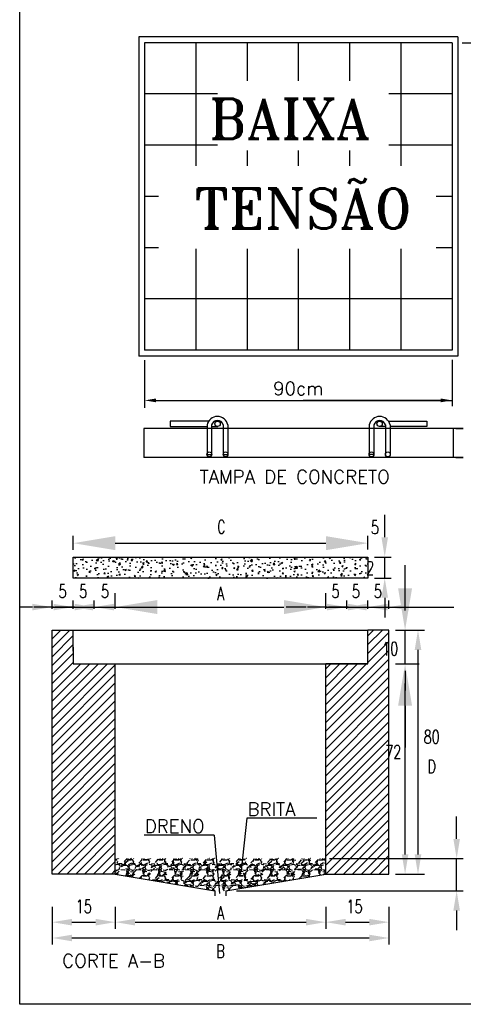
# Model space of a CAD drawing. Header units: millimetres. Extents: x 4476070 to 4476182, y -30324732 to -30324697.
# Tile 1 of 70: x 4476070.18 to 4476072.95, y -30324731.8 to -30324725.65. Entities that reach past the tile are written whole.
import ezdxf
from ezdxf.enums import TextEntityAlignment as Align

# ---------------------------------------------------------------- set-up
doc = ezdxf.new("R2010")
doc.units = ezdxf.units.MM
doc.linetypes.add('DASHED', pattern=[1.905, 1.27, -0.635])
doc.layers.add('Cotas', color=1, linetype='Continuous', lineweight=0)
doc.styles.add('ROMANS', font='romans.shx', dxfattribs={"width": 0.7})
doc.styles.add('ROMANT', font='romant')
pattern_1 = [(45, (4471521.463355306, -30325116.40257179), (-0.0279012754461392, 0.0279012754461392), [])]
pattern_2 = [(49.99999999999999, (4476073.233547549, -30324732.25101893), (0.0943397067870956, -0.0082536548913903), [0.0098645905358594, -0.1085104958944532]), (355, (4476073.233547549, -30324732.25101893), (-0.0182496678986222, 0.0989342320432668), [0.0078916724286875, -0.0868083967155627]), (100.4514, (4476073.241409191, -30324732.25170674), (0.0760901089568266, 0.0906805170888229), [0.008383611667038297, -0.09221973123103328]), (46.18419999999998, (4476073.233547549, -30324732.22471336), (0.1403719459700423, -0.0217703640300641), [0.0147968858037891, -0.1627657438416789]), (96.63559999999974, (4476073.24524521, -30324732.22652756), (0.1229341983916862, 0.1281236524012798), [0.0125754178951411, -0.1383295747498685]), (351.1842000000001, (4476073.233547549, -30324732.22471336), (0.1229340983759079, 0.1281237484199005), [0.0118375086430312, -0.1302125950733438]), (21, (4476073.246700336, -30324732.23128975), (0.0785099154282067, -0.05295560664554), [0.0098645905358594, -0.1085104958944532]), (326, (4476073.246700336, -30324732.23128975), (0.0320027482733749, 0.0953774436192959), [0.0078916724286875, -0.0868083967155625]), (71.45140000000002, (4476073.253242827, -30324732.23570272), (0.1105126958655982, 0.0424217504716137), [0.008383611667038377, -0.09221973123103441]), (37.50000000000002, (4476073.233547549, -30324732.25101893), (0.0015993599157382, 0.0437848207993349), [0, -0.085756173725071, 0, -0.0881236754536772, 0, -0.0871372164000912]), (7.499999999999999, (4476073.233547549, -30324732.25101893), (0.0346009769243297, 0.0518761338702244), [0, -0.0502436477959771, 0, -0.083783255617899, 0, -0.0332107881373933]), (327.5, (4476073.204216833, -30324732.25101893), (0.07021253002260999, -0.0029665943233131), [0, -0.0328819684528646, 0, -0.1025917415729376, 0, -0.1361313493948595]), (317.5, (4476073.191064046, -30324732.25101893), (0.0767052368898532, 0.0131665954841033), [0, -0.0427465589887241, 0, -0.0681314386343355, 0, -0.096672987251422])]

msp = doc.modelspace()

# ---------------------------------------------------------------- hatches: boundary and pattern name
h = msp.add_hatch()
h.set_pattern_fill('AR-CONC', color=1, scale=0.0131527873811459, style=0)
h.set_pattern_definition(pattern_2)
h.paths.add_polyline_path([(4476070.513379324, -30324729.0057959), (4476070.513379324, -30324729.13732377), (4476072.354769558, -30324729.13732377), (4476072.354769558, -30324729.0057959)])
h = msp.add_hatch()
h.set_pattern_fill('AR-CONC', color=1, scale=0.0131527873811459, style=0)
h.set_pattern_definition(pattern_2)
h.paths.add_polyline_path([(4476070.513379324, -30324729.0057959), (4476070.513379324, -30324729.13732377), (4476072.354769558, -30324729.13732377), (4476072.354769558, -30324729.0057959)])
h = msp.add_hatch()
h.set_pattern_fill('ANSI31', color=1, scale=0.3156668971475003, style=0)
h.set_pattern_definition(pattern_1)
h.paths.add_polyline_path([(4476070.776435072, -30324729.67336974), (4476070.515252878, -30324729.67336974), (4476070.515252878, -30324729.59445301), (4476070.513379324, -30324729.59445301), (4476070.513379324, -30324729.46292514), (4476070.381851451, -30324729.46292514), (4476070.381851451, -30324730.98864847), (4476070.776435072, -30324730.98864847)])
h = msp.add_hatch()
h.set_pattern_fill('ANSI31', color=1, scale=0.3156668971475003, style=0)
h.set_pattern_definition(pattern_1)
h.paths.add_polyline_path([(4476072.486297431, -30324729.46292514), (4476072.354769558, -30324729.46292514), (4476072.354769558, -30324729.59445301), (4476072.354769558, -30324729.67336974), (4476072.091713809, -30324729.67336974), (4476072.091713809, -30324729.75563173), (4476072.091713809, -30324730.98864847), (4476072.486297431, -30324730.98864847)])
h.paths.add_polyline_path([(4476072.442131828, -30324729.57692372), (4476072.528214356, -30324729.57692372), (4476072.528214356, -30324729.70188223), (4476072.442131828, -30324729.70188223)], flags=9)
h.paths.add_polyline_path([(4476072.438670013, -30324730.16211452), (4476072.588223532, -30324730.16211452), (4476072.588223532, -30324730.28707303), (4476072.438670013, -30324730.28707303)], flags=9)
h.paths.add_polyline_path([(4476072.442131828, -30324729.46915457), (4476072.528214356, -30324729.46915457), (4476072.528214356, -30324729.59411308), (4476072.442131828, -30324729.59411308)], flags=9)
h = msp.add_hatch()
h.set_pattern_fill('GRAVEL', color=8, scale=0.1, style=0)
h.set_pattern_definition([(228.0128, (4474822.459129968, -30324843.74507789), (-0.7999998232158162, -0.9000001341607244), [0.0134536, -1.331908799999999]), (184.9697, (4474822.450129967, -30324843.75507789), (1.200000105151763, 0.0999991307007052), [0.0230868, -2.285592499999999]), (132.5104, (4474822.427129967, -30324843.75707789), (0.9999990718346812, -1.100000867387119), [0.0162788, -1.6116032]), (267.2737, (4474822.388129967, -30324843.78207789), (0.0999996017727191, 2.000000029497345), [0.0210238, -2.0813558]), (292.8337, (4474822.387129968, -30324843.80307789), (-0.500000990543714, 1.199999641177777), [0.0206155, -2.040937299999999]), (357.2737, (4474822.395129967, -30324843.82207789), (-2.000000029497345, 0.0999996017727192), [0.0210238, -2.0813558]), (37.6942, (4474822.416129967, -30324843.82307789), (-1.300000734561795, -0.9999990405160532), [0.0278029, -2.752484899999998]), (72.2553, (4474822.438129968, -30324843.80607789), (0.7000010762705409, 2.199999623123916), [0.0262488, -2.5986321]), (121.4296, (4474822.446129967, -30324843.78107789), (-0.8000008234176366, 1.299999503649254), [0.021095, -2.0884073]), (175.2364, (4474822.435129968, -30324843.76307789), (1.100000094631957, -0.0999991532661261), [0.02408319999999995, -1.18007629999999]), (222.3974, (4474822.411129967, -30324843.76107789), (-1.200000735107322, -1.099999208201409), [0.0311448, -3.083337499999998]), (138.8141, (4474822.487129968, -30324843.78307789), (-0.7000002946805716, 0.5999997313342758), [0.0106301, -1.052384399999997]), (171.4692, (4474822.479129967, -30324843.77607789), (1.299999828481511, -0.200000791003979), [0.02022369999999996, -2.002151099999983]), (225, (4474822.459129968, -30324843.77307789), (0, -0.1000000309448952), [0.0141421, -0.1272792]), (203.1986, (4474822.452129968, -30324843.76107789), (0.4999999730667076, 0.2000001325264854), [0.007615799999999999, -0.7539614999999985]), (291.8014, (4474822.445129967, -30324843.76407789), (-0.0999999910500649, 0.3000000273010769), [0.0107703, -0.5277462]), (30.9638, (4474822.449129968, -30324843.77407789), (0.2999998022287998, 0.2000002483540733), [0.01749289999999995, -0.5656022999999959]), (161.5651, (4474822.464129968, -30324843.76507789), (0.2000000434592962, -0.0999998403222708), [0.01264909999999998, -0.3035786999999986]), (16.38950000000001, (4474822.387129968, -30324843.76407789), (1.000000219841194, 0.2999992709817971), [0.01772, -1.754284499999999]), (70.3462, (4474822.404129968, -30324843.75907789), (-0.3999995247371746, -1.10000021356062), [0.0148661, -1.4717408]), (293.1986, (4474822.464129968, -30324843.74507789), (-0.2000001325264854, 0.4999999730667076), [0.0152315, -0.7463458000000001]), (343.6105, (4474822.470129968, -30324843.75907789), (-1.000000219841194, 0.2999992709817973), [0.01771999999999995, -1.75428449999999]), (339.4440000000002, (4474822.387129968, -30324843.82607789), (-0.5000001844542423, 0.1999995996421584), [0.017088, -0.8373123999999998]), (294.7751, (4474822.403129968, -30324843.83207789), (-0.4999992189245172, 1.100000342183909), [0.01431779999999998, -1.41746429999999]), (66.80140000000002, (4474822.465129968, -30324843.84507789), (0.2000001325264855, 0.4999999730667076), [0.0152315, -0.7463458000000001]), (17.35400000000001, (4474822.471129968, -30324843.83107789), (-1.300000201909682, -0.3999994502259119), [0.01676309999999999, -1.659542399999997]), (69.444, (4474822.416129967, -30324843.84507789), (-0.1999995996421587, -0.5000001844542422), [0.008544, -0.8458564]), (101.3098999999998, (4474822.459129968, -30324843.84507789), (-0.0999997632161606, 0.4000000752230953), [0.005099, -0.5048028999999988]), (165.9638, (4474822.458129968, -30324843.84007789), (0.300000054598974, -0.0999998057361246), [0.0206155, -0.3916949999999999]), (186.0089999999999, (4474822.438129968, -30324843.83507789), (0.9999999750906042, 0.0999999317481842), [0.019105, -1.891392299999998]), (303.6901, (4474822.449129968, -30324843.78307789), (-0.1000001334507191, 0.199999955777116), [0.0144222, -0.3461329]), (353.1572, (4474822.457129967, -30324843.79507789), (1.699999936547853, -0.2000007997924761), [0.0251794, -2.492756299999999]), (60.94540000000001, (4474822.482129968, -30324843.79807789), (-0.400000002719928, -0.7000000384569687), [0.01029559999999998, -1.019267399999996]), (90, (4474822.487129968, -30324843.78907789), (-0.1, 0.1), [0.006, -0.094]), (120.2563999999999, (4474822.436129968, -30324843.83207789), (0.3999994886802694, -0.7000002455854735), [0.0138924, -1.375352]), (48.01279999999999, (4474822.429129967, -30324843.82007789), (0.7999998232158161, 0.9000001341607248), [0.0269072, -1.318455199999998]), (0, (4474822.447129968, -30324843.80007789), (0.1, 0.1), [0.026, -0.07400000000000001]), (325.3048, (4474822.473129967, -30324843.80007789), (-0.9999994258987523, 0.7000008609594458), [0.0158114, -1.565327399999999]), (254.0546, (4474822.486129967, -30324843.80907789), (-0.0999999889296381, -0.4000000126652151), [0.0145602, -0.7134508]), (207.6459999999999, (4474822.482129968, -30324843.82307789), (-1.899999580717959, -1.000000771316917), [0.0237065, -2.346947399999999]), (175.4261, (4474822.461129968, -30324843.83407789), (-1.300000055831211, 0.0999994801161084), [0.02507989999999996, -2.482907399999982])])
h.paths.add_polyline_path([(4476072.091713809, -30324730.98864847), (4476072.091713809, -30324730.89014694), (4476070.776435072, -30324730.89014694), (4476070.776435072, -30324730.98864847), (4476071.398365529, -30324731.09225302), (4476071.466207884, -30324731.09225302), (4476071.466207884, -30324731.09284864)])

# ---------------------------------------------------------------- linework, layer by layer
at = {"color": 1}
for p, q in [((4476072.917492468, -30324725.75421537), (4476070.922701, -30324725.75421537)), ((4476071.279224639, -30324725.79048431), (4476071.279224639, -30324726.56036519)), ((4476071.599479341, -30324725.79048431), (4476071.599479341, -30324726.02835112)), ((4476071.919734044, -30324725.79048431), (4476071.919734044, -30324726.02835112)), ((4476072.240714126, -30324725.79048431), (4476072.240714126, -30324726.02835112)), ((4476072.560968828, -30324725.79048431), (4476072.560968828, -30324726.56036519)), ((4476072.917492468, -30324725.75421537), (4476072.917492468, -30324727.74900685)), ((4476071.413983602, -30324726.11073902), (4476070.958969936, -30324726.11073902)), ((4476072.881223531, -30324726.11073902), (4476072.484780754, -30324726.11073902)), ((4476071.413983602, -30324726.43099372), (4476070.958969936, -30324726.43099372)), ((4476071.599479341, -30324726.46357835), (4476071.599479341, -30324726.56036519)), ((4476071.919734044, -30324726.46357835), (4476071.919734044, -30324726.56036519)), ((4476072.240714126, -30324726.46357835), (4476072.240714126, -30324726.56036519)), ((4476072.881223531, -30324726.43099372), (4476072.484780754, -30324726.43099372)), ((4476071.046929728, -30324726.75124842), (4476070.958969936, -30324726.75124842)), ((4476072.881223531, -30324726.75124842), (4476072.780930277, -30324726.75124842)), ((4476071.046929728, -30324727.0722285), (4476070.958969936, -30324727.0722285)), ((4476071.279224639, -30324727.07849284), (4476071.279224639, -30324727.71273791)), ((4476071.599479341, -30324727.07849284), (4476071.599479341, -30324727.71273791)), ((4476071.919734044, -30324727.07849284), (4476071.919734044, -30324727.71273791)), ((4476072.240714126, -30324727.07849284), (4476072.240714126, -30324727.71273791)), ((4476072.560968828, -30324727.07849284), (4476072.560968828, -30324727.71273791)), ((4476072.881223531, -30324727.0722285), (4476072.780930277, -30324727.0722285)), ((4476072.881223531, -30324727.3924832), (4476070.958969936, -30324727.3924832)), ((4476072.917492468, -30324727.74900685), (4476070.922701, -30324727.74900685)), ((4476072.881223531, -30324727.77385107), (4476072.881223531, -30324728.05130842)), ((4476072.950278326, -30324728.20296559), (4476070.955486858, -30324728.20296559)), ((4476070.955486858, -30324728.20296559), (4476070.955486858, -30324728.38431027)), ((4476072.88767339, -30324728.20296559), (4476072.88767339, -30324728.38431027)), ((4476072.950278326, -30324728.38431027), (4476070.955486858, -30324728.38431027)), ((4476070.381851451, -30324730.98864847), (4476070.381851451, -30324729.46292514)), ((4476070.381851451, -30324729.46292514), (4476070.513379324, -30324729.46292514)), ((4476070.381851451, -30324729.46292514), (4476070.513379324, -30324729.46292514)), ((4476070.513379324, -30324729.59445301), (4476070.513379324, -30324729.46292514)), ((4476072.354769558, -30324729.59445301), (4476072.354769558, -30324729.46292514)), ((4476072.486297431, -30324729.46292514), (4476072.354769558, -30324729.46292514)), ((4476072.486297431, -30324730.98864847), (4476072.486297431, -30324729.46292514)), ((4476070.515252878, -30324729.67336974), (4476070.515252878, -30324729.59445301)), ((4476072.354769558, -30324729.67336974), (4476072.354769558, -30324729.59445301)), ((4476070.513379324, -30324729.67336974), (4476070.644907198, -30324729.67336974)), ((4476070.515252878, -30324729.67336974), (4476070.776435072, -30324729.67336974)), ((4476070.776435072, -30324729.75563173), (4476070.776435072, -30324729.67336974)), ((4476070.776435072, -30324729.75563173), (4476070.776435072, -30324729.67336974)), ((4476072.223241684, -30324729.67336974), (4476072.091713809, -30324729.67336974)), ((4476072.091713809, -30324729.75563173), (4476072.091713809, -30324729.67336974)), ((4476072.354769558, -30324729.67336974), (4476072.091713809, -30324729.67336974)), ((4476072.091713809, -30324729.75563173), (4476072.091713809, -30324729.67336974)), ((4476070.776435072, -30324730.98864847), (4476070.776435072, -30324729.77933914)), ((4476072.091713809, -30324730.98864847), (4476072.091713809, -30324729.77933914)), ((4476071.599050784, -30324730.63900723), (4476071.562670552, -30324730.96627567)), ((4476072.035979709, -30324730.63900723), (4476071.599050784, -30324730.63900723)), ((4476072.035979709, -30324730.63900723), (4476071.599050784, -30324730.63900723)), ((4476071.393990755, -30324730.74572684), (4476070.95706183, -30324730.74572684)), ((4476071.393990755, -30324730.74572684), (4476070.95706183, -30324730.74572684)), ((4476071.393990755, -30324730.74572684), (4476071.427911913, -30324731.10860305)), ((4476070.776435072, -30324730.98864847), (4476070.381851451, -30324730.98864847)), ((4476070.776435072, -30324730.98864847), (4476071.398365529, -30324731.09225302)), ((4476071.466207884, -30324731.09284864), (4476072.091713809, -30324730.98864847)), ((4476072.091713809, -30324730.98864847), (4476072.486297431, -30324730.98864847)), ((4476071.398365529, -30324731.09225302), (4476071.398365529, -30324731.12495307)), ((4476071.466207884, -30324731.09284864), (4476071.466207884, -30324731.12495307))]:
    msp.add_line(p, q, dxfattribs=at)
for p, q in [((4476072.917492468, -30324725.75421537), (4476070.922701, -30324725.75421537)), ((4476070.922701, -30324725.75421537), (4476070.922701, -30324727.74900685)), ((4476072.881223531, -30324725.79048431), (4476070.958969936, -30324725.79048431)), ((4476070.958969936, -30324725.79048431), (4476070.958969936, -30324727.71273791)), ((4476072.881223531, -30324725.79048431), (4476072.881223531, -30324727.71273791)), ((4476072.917492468, -30324725.75421537), (4476072.917492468, -30324727.74900685)), ((4476072.881223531, -30324727.71273791), (4476070.958969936, -30324727.71273791)), ((4476072.917492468, -30324727.74900685), (4476070.922701, -30324727.74900685)), ((4476071.359335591, -30324728.15623439), (4476071.118878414, -30324728.15599732)), ((4476071.118878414, -30324728.15599732), (4476071.118878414, -30324728.19027146)), ((4476071.118878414, -30324728.19027146), (4476071.3493675, -30324728.18986759)), ((4476071.378382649, -30324728.18981675), (4476071.416251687, -30324728.1897504)), ((4476071.415241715, -30324728.15628951), (4476071.396816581, -30324728.15627135)), ((4476072.464777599, -30324728.18981675), (4476072.42690856, -30324728.1897504)), ((4476072.427918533, -30324728.15628951), (4476072.446343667, -30324728.15627135)), ((4476072.483824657, -30324728.15623439), (4476072.724281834, -30324728.15599732)), ((4476072.724281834, -30324728.19027146), (4476072.493792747, -30324728.18986759)), ((4476072.724281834, -30324728.15599732), (4476072.724281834, -30324728.19027146))]:
    msp.add_line(p, q)
at = {"color": 1, "linetype": 'ByBlock'}
for p, q in [((4476072.944059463, -30324725.79048431), (4476073.222496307, -30324725.79048431)), ((4476070.958969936, -30324727.77448577), (4476070.958969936, -30324728.07252575)), ((4476072.881223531, -30324727.77802199), (4476072.881223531, -30324728.06200776)), ((4476071.031507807, -30324728.0264642), (4476072.881223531, -30324728.0264642)), ((4476072.80868566, -30324728.0264642), (4476071.950994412, -30324728.0264642)), ((4476072.904266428, -30324728.20296559), (4476072.950278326, -30324728.20296559)), ((4476072.904266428, -30324728.38431027), (4476072.950278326, -30324728.38431027)), ((4476072.460005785, -30324728.88248851), (4476072.460005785, -30324728.74137006)), ((4476072.460005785, -30324728.88248851), (4476072.460005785, -30324728.74137006)), ((4476070.513379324, -30324728.96007612), (4476070.513379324, -30324728.87339347)), ((4476070.513379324, -30324728.96007612), (4476070.513379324, -30324728.87339347)), ((4476072.354769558, -30324728.95900168), (4476072.354769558, -30324728.87231904)), ((4476072.354769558, -30324728.95900168), (4476072.354769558, -30324728.87231904)), ((4476070.77540751, -30324728.91911325), (4476072.092741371, -30324728.91911325)), ((4476070.77540751, -30324728.91911325), (4476072.092741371, -30324728.91911325)), ((4476072.395872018, -30324729.0057959), (4476072.501108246, -30324729.0057959)), ((4476072.395872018, -30324729.0057959), (4476072.501108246, -30324729.0057959)), ((4476072.460005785, -30324729.13732377), (4476072.460005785, -30324729.0057959)), ((4476072.460005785, -30324729.13732377), (4476072.460005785, -30324729.0057959)), ((4476072.587381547, -30324729.33961776), (4476072.587381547, -30324729.05738086)), ((4476072.587381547, -30324729.33961776), (4476072.587381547, -30324729.05738086)), ((4476072.587381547, -30324729.33242482), (4476072.587381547, -30324729.07039664)), ((4476072.587381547, -30324729.33242482), (4476072.587381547, -30324729.07039664)), ((4476072.395872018, -30324729.13732377), (4476072.501108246, -30324729.13732377)), ((4476072.395872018, -30324729.13732377), (4476072.501108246, -30324729.13732377)), ((4476070.776435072, -30324729.2835129), (4476070.776435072, -30324729.23134623)), ((4476070.776435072, -30324729.2835129), (4476070.776435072, -30324729.23134623)), ((4476072.091713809, -30324729.2835129), (4476072.091713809, -30324729.23134623)), ((4476072.091713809, -30324729.2835129), (4476072.091713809, -30324729.23134623)), ((4476070.381851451, -30324729.32975316), (4476070.381851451, -30324729.2775865)), ((4476070.381851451, -30324729.32975316), (4476070.381851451, -30324729.2775865)), ((4476070.513379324, -30324729.32975316), (4476070.513379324, -30324729.2775865)), ((4476070.513379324, -30324729.32975316), (4476070.513379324, -30324729.2775865)), ((4476070.513379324, -30324729.32975316), (4476070.513379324, -30324729.2775865)), ((4476070.513379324, -30324729.32975316), (4476070.513379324, -30324729.2775865)), ((4476070.644907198, -30324729.32975316), (4476070.644907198, -30324729.2775865)), ((4476070.644907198, -30324729.32975316), (4476070.644907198, -30324729.2775865)), ((4476070.644907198, -30324729.32975316), (4476070.644907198, -30324729.2775865)), ((4476070.644907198, -30324729.32975316), (4476070.644907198, -30324729.2775865)), ((4476070.776435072, -30324729.32975316), (4476070.776435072, -30324729.2775865)), ((4476070.776435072, -30324729.32975316), (4476070.776435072, -30324729.2775865)), ((4476072.091713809, -30324729.32975316), (4476072.091713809, -30324729.2775865)), ((4476072.091713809, -30324729.32975316), (4476072.091713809, -30324729.2775865)), ((4476072.223241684, -30324729.32975316), (4476072.223241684, -30324729.2775865)), ((4476072.223241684, -30324729.32975316), (4476072.223241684, -30324729.2775865)), ((4476072.223241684, -30324729.32975316), (4476072.223241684, -30324729.2775865)), ((4476072.223241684, -30324729.32975316), (4476072.223241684, -30324729.2775865)), ((4476072.354769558, -30324729.32975316), (4476072.354769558, -30324729.2775865)), ((4476072.354769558, -30324729.32975316), (4476072.354769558, -30324729.2775865)), ((4476072.354769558, -30324729.32975316), (4476072.354769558, -30324729.2775865)), ((4476072.354769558, -30324729.32975316), (4476072.354769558, -30324729.2775865)), ((4476072.460005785, -30324729.26063115), (4476072.460005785, -30324729.38393853)), ((4476072.460005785, -30324729.26063115), (4476072.460005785, -30324729.38393853)), ((4476072.486297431, -30324729.32975316), (4476072.486297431, -30324729.2775865)), ((4476072.486297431, -30324729.32975316), (4476072.486297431, -30324729.2775865)), ((4476070.258544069, -30324729.31868896), (4476070.178756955, -30324729.31868896)), ((4476070.258544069, -30324729.31868896), (4476070.178756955, -30324729.31868896)), ((4476070.390071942, -30324729.31868896), (4476070.266764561, -30324729.31868896)), ((4476070.390071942, -30324729.31868896), (4476070.266764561, -30324729.31868896)), ((4476070.381851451, -30324729.31868896), (4476070.513379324, -30324729.31868896)), ((4476070.381851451, -30324729.31868896), (4476070.513379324, -30324729.31868896)), ((4476070.521599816, -30324729.31868896), (4476070.398292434, -30324729.31868896)), ((4476070.521599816, -30324729.31868896), (4476070.398292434, -30324729.31868896)), ((4476070.513379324, -30324729.31868896), (4476070.644907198, -30324729.31868896)), ((4476070.513379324, -30324729.31868896), (4476070.644907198, -30324729.31868896)), ((4476070.636686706, -30324729.31868896), (4476070.918923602, -30324729.31868896)), ((4476070.636686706, -30324729.31868896), (4476070.918923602, -30324729.31868896)), ((4476070.644907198, -30324729.31868896), (4476070.776435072, -30324729.31868896)), ((4476070.644907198, -30324729.31868896), (4476070.776435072, -30324729.31868896)), ((4476070.76821458, -30324729.31868896), (4476071.050451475, -30324729.31868896)), ((4476070.76821458, -30324729.31868896), (4476071.050451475, -30324729.31868896)), ((4476070.899742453, -30324729.31868896), (4476071.181979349, -30324729.31868896)), ((4476070.899742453, -30324729.31868896), (4476071.181979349, -30324729.31868896)), ((4476071.038463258, -30324729.31868896), (4476071.829685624, -30324729.31868896)), ((4476071.038463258, -30324729.31868896), (4476071.829685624, -30324729.31868896)), ((4476071.968406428, -30324729.31868896), (4476071.845099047, -30324729.31868896)), ((4476071.968406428, -30324729.31868896), (4476071.845099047, -30324729.31868896)), ((4476072.099934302, -30324729.31868896), (4476071.976626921, -30324729.31868896)), ((4476072.099934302, -30324729.31868896), (4476071.976626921, -30324729.31868896)), ((4476072.091713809, -30324729.31868896), (4476072.223241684, -30324729.31868896)), ((4476072.091713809, -30324729.31868896), (4476072.223241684, -30324729.31868896)), ((4476072.231462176, -30324729.31868896), (4476072.108154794, -30324729.31868896)), ((4476072.231462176, -30324729.31868896), (4476072.108154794, -30324729.31868896)), ((4476072.223241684, -30324729.31868896), (4476072.354769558, -30324729.31868896)), ((4476072.223241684, -30324729.31868896), (4476072.354769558, -30324729.31868896)), ((4476072.346549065, -30324729.31868896), (4476072.628785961, -30324729.31868896)), ((4476072.346549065, -30324729.31868896), (4476072.628785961, -30324729.31868896)), ((4476072.354769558, -30324729.31868896), (4476072.486297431, -30324729.31868896)), ((4476072.354769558, -30324729.31868896), (4476072.486297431, -30324729.31868896)), ((4476072.478076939, -30324729.31868896), (4476072.760313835, -30324729.31868896)), ((4476072.478076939, -30324729.31868896), (4476072.760313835, -30324729.31868896)), ((4476072.609604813, -30324729.31868896), (4476072.891841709, -30324729.31868896)), ((4476072.609604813, -30324729.31868896), (4476072.891841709, -30324729.31868896)), ((4476072.527399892, -30324729.46292514), (4476072.628484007, -30324729.46292514)), ((4476072.527399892, -30324729.46292514), (4476072.628484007, -30324729.46292514)), ((4476072.587381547, -30324729.59445301), (4476072.587381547, -30324729.46292514)), ((4476072.587381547, -30324729.59445301), (4476072.587381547, -30324729.46292514)), ((4476072.591094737, -30324729.46292514), (4476072.709143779, -30324729.46292514)), ((4476072.591094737, -30324729.46292514), (4476072.709143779, -30324729.46292514)), ((4476072.587381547, -30324729.67336974), (4476072.587381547, -30324729.59445301)), ((4476072.587381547, -30324729.67336974), (4476072.587381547, -30324729.59445301)), ((4476072.668041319, -30324729.58623252), (4476072.668041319, -30324730.86534109)), ((4476072.668041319, -30324729.58623252), (4476072.668041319, -30324730.86534109)), ((4476072.527399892, -30324729.67336974), (4476072.628484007, -30324729.67336974)), ((4476072.527399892, -30324729.67336974), (4476072.628484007, -30324729.67336974)), ((4476072.57364016, -30324729.67336974), (4476072.674724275, -30324729.67336974)), ((4476072.57364016, -30324729.67336974), (4476072.674724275, -30324729.67336974)), ((4476072.587381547, -30324729.71776039), (4476072.587381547, -30324729.84106777)), ((4476072.587381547, -30324729.71776039), (4476072.587381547, -30324729.84106777)), ((4476072.587381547, -30324730.86534109), (4476072.587381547, -30324729.79667712)), ((4476072.587381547, -30324730.86534109), (4476072.587381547, -30324729.79667712)), ((4476072.587381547, -30324729.93539792), (4476072.587381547, -30324730.19742611)), ((4476072.587381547, -30324729.93539792), (4476072.587381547, -30324730.19742611)), ((4476072.909560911, -30324730.76817991), (4476072.909560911, -30324730.62706146)), ((4476072.909560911, -30324730.76817991), (4476072.909560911, -30324730.62706146)), ((4476072.115687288, -30324730.89148729), (4476072.950663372, -30324730.89148729)), ((4476072.845427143, -30324730.89148729), (4476072.950663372, -30324730.89148729)), ((4476072.909560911, -30324731.02301516), (4476072.909560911, -30324730.89148729)), ((4476072.909560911, -30324731.09284864), (4476072.909560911, -30324730.89148729)), ((4476072.527399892, -30324730.98864847), (4476072.628484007, -30324730.98864847)), ((4476072.527399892, -30324730.98864847), (4476072.628484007, -30324730.98864847)), ((4476072.591094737, -30324730.98864847), (4476072.709143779, -30324730.98864847)), ((4476072.591094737, -30324730.98864847), (4476072.709143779, -30324730.98864847)), ((4476071.5341669, -30324731.09284864), (4476072.950663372, -30324731.09284864)), ((4476071.5341669, -30324731.09284864), (4476072.950663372, -30324731.09284864)), ((4476070.381851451, -30324731.19367316), (4476070.381851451, -30324731.32981681)), ((4476070.381851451, -30324731.19367316), (4476070.381851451, -30324731.32981681)), ((4476070.776435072, -30324731.19367316), (4476070.776435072, -30324731.32981681)), ((4476070.776435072, -30324731.19367316), (4476070.776435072, -30324731.32981681)), ((4476070.776435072, -30324731.19367316), (4476070.776435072, -30324731.32981681)), ((4476070.776435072, -30324731.19367316), (4476070.776435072, -30324731.32981681)), ((4476072.091713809, -30324731.19367316), (4476072.091713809, -30324731.32981681)), ((4476072.091713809, -30324731.19367316), (4476072.091713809, -30324731.32981681)), ((4476072.091713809, -30324731.19367316), (4476072.091713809, -30324731.32981681)), ((4476072.091713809, -30324731.19367316), (4476072.091713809, -30324731.32981681)), ((4476072.486297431, -30324731.19367316), (4476072.486297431, -30324731.32981681)), ((4476072.486297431, -30324731.19367316), (4476072.486297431, -30324731.32981681)), ((4476072.909560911, -30324731.21615602), (4476072.909560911, -30324731.33946341)), ((4476072.909560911, -30324731.21615602), (4476072.909560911, -30324731.33946341)), ((4476070.381851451, -30324731.27489777), (4476070.381851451, -30324731.42875415)), ((4476070.381851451, -30324731.27489777), (4476070.381851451, -30324731.42875415)), ((4476072.486297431, -30324731.27489777), (4476072.486297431, -30324731.42875415)), ((4476072.486297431, -30324731.27489777), (4476072.486297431, -30324731.42875415)), ((4476070.505158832, -30324731.28871435), (4476070.65312769, -30324731.28871435)), ((4476070.505158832, -30324731.28871435), (4476070.65312769, -30324731.28871435)), ((4476070.899742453, -30324731.28871435), (4476071.968406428, -30324731.28871435)), ((4476070.899742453, -30324731.28871435), (4476071.968406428, -30324731.28871435)), ((4476072.215021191, -30324731.28871435), (4476072.36299005, -30324731.28871435)), ((4476072.215021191, -30324731.28871435), (4476072.36299005, -30324731.28871435)), ((4476070.505158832, -30324731.38765169), (4476072.36299005, -30324731.38765169)), ((4476070.505158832, -30324731.38765169), (4476072.36299005, -30324731.38765169))]:
    msp.add_line(p, q, dxfattribs=at)
at = {"linetype": 'DASHED'}
for p, q in [((4476071.3493675, -30324728.17884675), (4476071.3493675, -30324728.36381832)), ((4476071.378382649, -30324728.17884675), (4476071.378382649, -30324728.36381832)), ((4476071.45092052, -30324728.17884675), (4476071.45092052, -30324728.36381832)), ((4476071.479935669, -30324728.17884675), (4476071.479935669, -30324728.36381832)), ((4476072.363224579, -30324728.17884675), (4476072.363224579, -30324728.36381832)), ((4476072.392239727, -30324728.17884675), (4476072.392239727, -30324728.36381832)), ((4476072.464777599, -30324728.17884675), (4476072.464777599, -30324728.36381832)), ((4476072.493792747, -30324728.17884675), (4476072.493792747, -30324728.36381832)), ((4476071.3493675, -30324728.36381832), (4476071.378382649, -30324728.36381832)), ((4476071.45092052, -30324728.36381832), (4476071.479935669, -30324728.36381832)), ((4476072.392239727, -30324728.36381832), (4476072.363224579, -30324728.36381832))]:
    msp.add_line(p, q, dxfattribs=at)
at = {"color": 7}
for p, q in [((4476070.381851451, -30324730.98864847), (4476070.381851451, -30324729.46292514)), ((4476070.513379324, -30324729.46292514), (4476072.354769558, -30324729.46292514)), ((4476070.515252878, -30324729.67336974), (4476070.513379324, -30324729.46292514)), ((4476070.513379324, -30324729.46292514), (4476072.354769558, -30324729.46292514)), ((4476072.354769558, -30324729.67336974), (4476072.354769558, -30324729.46292514)), ((4476072.486297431, -30324729.46292514), (4476072.354769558, -30324729.46292514)), ((4476072.486297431, -30324730.98864847), (4476072.486297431, -30324729.46292514)), ((4476070.513379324, -30324729.67336974), (4476072.354769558, -30324729.67336974)), ((4476070.776435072, -30324730.98864847), (4476070.776435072, -30324729.67336974)), ((4476072.091713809, -30324730.98864847), (4476072.091713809, -30324729.67336974)), ((4476070.776435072, -30324730.98864847), (4476070.381851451, -30324730.98864847)), ((4476072.091713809, -30324730.98864847), (4476072.486297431, -30324730.98864847))]:
    msp.add_line(p, q, dxfattribs=at)
msp.add_lwpolyline([(4476070.178756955, -30324724.47989311), (4476078.190070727, -30324724.47989311), (4476078.190070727, -30324731.80222979), (4476070.178756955, -30324731.80222979)], close=True)
at = {"color": 1}
msp.add_lwpolyline([(4476070.513379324, -30324729.0057959), (4476072.354769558, -30324729.0057959), (4476072.354769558, -30324729.13732377), (4476070.513379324, -30324729.13732377)], close=True, dxfattribs=at)
at = {"color": 7}
msp.add_lwpolyline([(4476070.513379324, -30324729.0057959), (4476072.354769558, -30324729.0057959), (4476072.354769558, -30324729.13732377), (4476070.513379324, -30324729.13732377)], close=True, dxfattribs=at)
for centre, radius in [((4476071.415225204, -30324728.1730357), 0.0167461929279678), ((4476072.427935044, -30324728.1730357), 0.0167461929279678), ((4476071.363875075, -30324728.36381832), 0.0151134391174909), ((4476071.465428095, -30324728.36381832), 0.015071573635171), ((4476072.377732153, -30324728.36381832), 0.0151134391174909), ((4476072.479285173, -30324728.36381832), 0.015071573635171)]:
    msp.add_circle(centre, radius)
for centre, radius, start, end in [((4476071.414651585, -30324728.19412233), 0.0670474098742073, 13.16950071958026, 166.8304992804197), ((4476072.428508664, -30324728.19412233), 0.0670474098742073, 13.16950071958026, 166.8304992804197), ((4476071.414651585, -30324728.18964832), 0.0378432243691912, 16.58452045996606, 163.4154795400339), ((4476072.428508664, -30324728.18964832), 0.0378432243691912, 16.58452045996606, 163.4154795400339)]:
    msp.add_arc(centre, radius, start, end)
at = {"color": 1, "linetype": 'ByBlock'}
for points in [[(4476071.031507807, -30324728.01437456), (4476071.031507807, -30324728.03855385), (4476070.958969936, -30324728.0264642)], [(4476072.80868566, -30324728.01437456), (4476072.80868566, -30324728.03855385), (4476072.881223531, -30324728.0264642)], [(4476070.77540751, -30324728.87544188), (4476070.77540751, -30324728.96278461), (4476070.513379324, -30324728.91911325)], [(4476070.77540751, -30324728.87544188), (4476070.77540751, -30324728.96278461), (4476070.513379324, -30324728.91911325)], [(4476072.092741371, -30324728.87544188), (4476072.092741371, -30324728.96278461), (4476072.354769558, -30324728.91911325)], [(4476072.092741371, -30324728.87544188), (4476072.092741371, -30324728.96278461), (4476072.354769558, -30324728.91911325)], [(4476072.439454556, -30324728.88248851), (4476072.480557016, -30324728.88248851), (4476072.460005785, -30324729.0057959)], [(4476072.439454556, -30324728.88248851), (4476072.480557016, -30324728.88248851), (4476072.460005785, -30324729.0057959)], [(4476072.439454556, -30324729.26063115), (4476072.480557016, -30324729.26063115), (4476072.460005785, -30324729.13732377)], [(4476072.439454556, -30324729.26063115), (4476072.480557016, -30324729.26063115), (4476072.460005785, -30324729.13732377)], [(4476072.543710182, -30324729.20089695), (4476072.631052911, -30324729.20089695), (4476072.587381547, -30324729.46292514)], [(4476072.543710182, -30324729.20089695), (4476072.631052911, -30324729.20089695), (4476072.587381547, -30324729.46292514)], [(4476070.258544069, -30324729.29813774), (4476070.258544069, -30324729.33924019), (4476070.381851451, -30324729.31868896)], [(4476070.258544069, -30324729.29813774), (4476070.258544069, -30324729.33924019), (4476070.381851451, -30324729.31868896)], [(4476070.390071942, -30324729.29813774), (4476070.390071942, -30324729.33924019), (4476070.513379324, -30324729.31868896)], [(4476070.390071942, -30324729.29813774), (4476070.390071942, -30324729.33924019), (4476070.513379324, -30324729.31868896)], [(4476070.636686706, -30324729.29813774), (4476070.636686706, -30324729.33924019), (4476070.513379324, -30324729.31868896)], [(4476070.636686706, -30324729.29813774), (4476070.636686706, -30324729.33924019), (4476070.513379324, -30324729.31868896)], [(4476070.521599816, -30324729.29813774), (4476070.521599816, -30324729.33924019), (4476070.644907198, -30324729.31868896)], [(4476070.521599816, -30324729.29813774), (4476070.521599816, -30324729.33924019), (4476070.644907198, -30324729.31868896)], [(4476070.76821458, -30324729.29813774), (4476070.76821458, -30324729.33924019), (4476070.644907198, -30324729.31868896)], [(4476070.76821458, -30324729.29813774), (4476070.76821458, -30324729.33924019), (4476070.644907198, -30324729.31868896)], [(4476071.038463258, -30324729.2750176), (4476071.038463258, -30324729.36236033), (4476070.776435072, -30324729.31868896)], [(4476071.038463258, -30324729.2750176), (4476071.038463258, -30324729.36236033), (4476070.776435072, -30324729.31868896)], [(4476070.899742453, -30324729.29813774), (4476070.899742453, -30324729.33924019), (4476070.776435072, -30324729.31868896)], [(4476070.899742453, -30324729.29813774), (4476070.899742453, -30324729.33924019), (4476070.776435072, -30324729.31868896)], [(4476071.829685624, -30324729.2750176), (4476071.829685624, -30324729.36236033), (4476072.091713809, -30324729.31868896)], [(4476071.829685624, -30324729.2750176), (4476071.829685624, -30324729.36236033), (4476072.091713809, -30324729.31868896)], [(4476071.968406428, -30324729.29813774), (4476071.968406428, -30324729.33924019), (4476072.091713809, -30324729.31868896)], [(4476071.968406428, -30324729.29813774), (4476071.968406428, -30324729.33924019), (4476072.091713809, -30324729.31868896)], [(4476072.099934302, -30324729.29813774), (4476072.099934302, -30324729.33924019), (4476072.223241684, -30324729.31868896)], [(4476072.099934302, -30324729.29813774), (4476072.099934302, -30324729.33924019), (4476072.223241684, -30324729.31868896)], [(4476072.346549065, -30324729.29813774), (4476072.346549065, -30324729.33924019), (4476072.223241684, -30324729.31868896)], [(4476072.346549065, -30324729.29813774), (4476072.346549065, -30324729.33924019), (4476072.223241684, -30324729.31868896)], [(4476072.231462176, -30324729.29813774), (4476072.231462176, -30324729.33924019), (4476072.354769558, -30324729.31868896)], [(4476072.231462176, -30324729.29813774), (4476072.231462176, -30324729.33924019), (4476072.354769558, -30324729.31868896)], [(4476072.478076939, -30324729.29813774), (4476072.478076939, -30324729.33924019), (4476072.354769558, -30324729.31868896)], [(4476072.478076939, -30324729.29813774), (4476072.478076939, -30324729.33924019), (4476072.354769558, -30324729.31868896)], [(4476072.609604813, -30324729.29813774), (4476072.609604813, -30324729.33924019), (4476072.486297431, -30324729.31868896)], [(4476072.609604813, -30324729.29813774), (4476072.609604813, -30324729.33924019), (4476072.486297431, -30324729.31868896)], [(4476072.566830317, -30324729.33961776), (4476072.607932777, -30324729.33961776), (4476072.587381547, -30324729.46292514)], [(4476072.566830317, -30324729.33961776), (4476072.607932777, -30324729.33961776), (4476072.587381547, -30324729.46292514)], [(4476072.647490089, -30324729.58623252), (4476072.688592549, -30324729.58623252), (4476072.668041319, -30324729.46292514)], [(4476072.647490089, -30324729.58623252), (4476072.688592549, -30324729.58623252), (4476072.668041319, -30324729.46292514)], [(4476072.543710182, -30324729.93539792), (4476072.631052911, -30324729.93539792), (4476072.587381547, -30324729.67336974)], [(4476072.543710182, -30324729.93539792), (4476072.631052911, -30324729.93539792), (4476072.587381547, -30324729.67336974)], [(4476072.566830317, -30324729.79667712), (4476072.607932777, -30324729.79667712), (4476072.587381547, -30324729.67336974)], [(4476072.566830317, -30324729.79667712), (4476072.607932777, -30324729.79667712), (4476072.587381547, -30324729.67336974)], [(4476072.889009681, -30324730.76817991), (4476072.930112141, -30324730.76817991), (4476072.909560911, -30324730.89148729)], [(4476072.889009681, -30324730.76817991), (4476072.930112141, -30324730.76817991), (4476072.909560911, -30324730.89148729)], [(4476072.566830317, -30324730.86534109), (4476072.607932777, -30324730.86534109), (4476072.587381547, -30324730.98864847)], [(4476072.566830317, -30324730.86534109), (4476072.607932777, -30324730.86534109), (4476072.587381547, -30324730.98864847)], [(4476072.647490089, -30324730.86534109), (4476072.688592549, -30324730.86534109), (4476072.668041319, -30324730.98864847)], [(4476072.647490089, -30324730.86534109), (4476072.688592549, -30324730.86534109), (4476072.668041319, -30324730.98864847)], [(4476072.889009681, -30324731.21615602), (4476072.930112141, -30324731.21615602), (4476072.909560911, -30324731.09284864)], [(4476072.889009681, -30324731.21615602), (4476072.930112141, -30324731.21615602), (4476072.909560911, -30324731.09284864)], [(4476070.505158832, -30324731.26816312), (4476070.505158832, -30324731.30926558), (4476070.381851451, -30324731.28871435)], [(4476070.505158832, -30324731.26816312), (4476070.505158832, -30324731.30926558), (4476070.381851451, -30324731.28871435)], [(4476070.65312769, -30324731.26816312), (4476070.65312769, -30324731.30926558), (4476070.776435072, -30324731.28871435)], [(4476070.65312769, -30324731.26816312), (4476070.65312769, -30324731.30926558), (4476070.776435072, -30324731.28871435)], [(4476070.899742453, -30324731.26816312), (4476070.899742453, -30324731.30926558), (4476070.776435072, -30324731.28871435)], [(4476070.899742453, -30324731.26816312), (4476070.899742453, -30324731.30926558), (4476070.776435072, -30324731.28871435)], [(4476071.968406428, -30324731.26816312), (4476071.968406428, -30324731.30926558), (4476072.091713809, -30324731.28871435)], [(4476071.968406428, -30324731.26816312), (4476071.968406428, -30324731.30926558), (4476072.091713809, -30324731.28871435)], [(4476072.215021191, -30324731.26816312), (4476072.215021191, -30324731.30926558), (4476072.091713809, -30324731.28871435)], [(4476072.215021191, -30324731.26816312), (4476072.215021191, -30324731.30926558), (4476072.091713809, -30324731.28871435)], [(4476072.36299005, -30324731.26816312), (4476072.36299005, -30324731.30926558), (4476072.486297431, -30324731.28871435)], [(4476072.36299005, -30324731.26816312), (4476072.36299005, -30324731.30926558), (4476072.486297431, -30324731.28871435)], [(4476070.505158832, -30324731.36710046), (4476070.505158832, -30324731.40820292), (4476070.381851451, -30324731.38765169)], [(4476070.505158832, -30324731.36710046), (4476070.505158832, -30324731.40820292), (4476070.381851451, -30324731.38765169)], [(4476072.36299005, -30324731.36710046), (4476072.36299005, -30324731.40820292), (4476072.486297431, -30324731.38765169)], [(4476072.36299005, -30324731.36710046), (4476072.36299005, -30324731.40820292), (4476072.486297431, -30324731.38765169)]]:
    msp.add_solid(points, dxfattribs=at)
at = {"layer": 'Defpoints', "color": 0, "linetype": 'ByBlock'}
for p in [(4476072.881223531, -30324725.79048431), (4476070.958969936, -30324727.71273791), (4476072.881223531, -30324727.71273791), (4476072.881223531, -30324727.71273791), (4476072.88767339, -30324728.20296559), (4476072.88767339, -30324728.38431027)]:
    msp.add_point(p, dxfattribs=at)
at = {"layer": 'Defpoints', "color": 1, "linetype": 'ByBlock'}
for p in [(4476070.958969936, -30324728.0264642), (4476072.354769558, -30324728.91911325), (4476072.354769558, -30324728.91911325), (4476070.513379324, -30324729.0057959), (4476070.513379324, -30324729.0057959), (4476072.354769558, -30324729.0057959), (4476072.354769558, -30324729.0057959), (4476072.354769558, -30324729.0057959), (4476072.354769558, -30324729.0057959), (4476072.460005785, -30324729.0057959), (4476072.460005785, -30324729.0057959), (4476072.354769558, -30324729.13732377), (4476072.354769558, -30324729.13732377), (4476070.381851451, -30324729.37085563), (4476070.381851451, -30324729.37085563), (4476070.513379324, -30324729.31868896), (4476070.513379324, -30324729.31868896), (4476070.513379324, -30324729.37085563), (4476070.513379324, -30324729.37085563), (4476070.513379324, -30324729.37085563), (4476070.513379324, -30324729.37085563), (4476070.644907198, -30324729.31868896), (4476070.644907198, -30324729.31868896), (4476070.644907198, -30324729.37085563), (4476070.644907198, -30324729.37085563), (4476070.644907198, -30324729.37085563), (4476070.644907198, -30324729.37085563), (4476070.776435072, -30324729.31868896), (4476070.776435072, -30324729.31868896), (4476070.776435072, -30324729.37085563), (4476070.776435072, -30324729.37085563), (4476070.776435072, -30324729.37085563), (4476070.776435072, -30324729.37085563), (4476072.091713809, -30324729.31868896), (4476072.091713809, -30324729.31868896), (4476072.091713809, -30324729.37085563), (4476072.091713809, -30324729.37085563), (4476072.091713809, -30324729.37085563), (4476072.091713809, -30324729.37085563), (4476072.223241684, -30324729.31868896), (4476072.223241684, -30324729.31868896), (4476072.223241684, -30324729.37085563), (4476072.223241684, -30324729.37085563), (4476072.223241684, -30324729.37085563), (4476072.223241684, -30324729.37085563), (4476072.354769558, -30324729.31868896), (4476072.354769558, -30324729.31868896), (4476072.354769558, -30324729.37085563), (4476072.354769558, -30324729.37085563), (4476072.354769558, -30324729.37085563), (4476072.354769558, -30324729.37085563), (4476072.486297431, -30324729.31868896), (4476072.486297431, -30324729.31868896), (4476072.486297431, -30324729.37085563), (4476072.486297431, -30324729.37085563), (4476072.486297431, -30324729.46292514), (4476072.486297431, -30324729.46292514), (4476072.549992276, -30324729.46292514), (4476072.549992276, -30324729.46292514), (4476072.587381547, -30324729.46292514), (4476072.587381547, -30324729.46292514), (4476072.486297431, -30324729.59445301), (4476072.486297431, -30324729.59445301), (4476072.486297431, -30324729.59445301), (4476072.486297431, -30324729.59445301), (4476072.587381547, -30324729.59445301), (4476072.587381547, -30324729.59445301), (4476072.486297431, -30324729.67336974), (4476072.486297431, -30324729.67336974), (4476072.486297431, -30324729.67336974), (4476072.486297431, -30324729.67336974), (4476072.587381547, -30324729.67336974), (4476072.587381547, -30324729.67336974), (4476072.909560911, -30324730.89148729), (4476072.909560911, -30324730.89148729), (4476070.381851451, -30324730.98864847), (4476070.381851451, -30324730.98864847), (4476070.776435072, -30324730.98864847), (4476070.776435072, -30324730.98864847), (4476070.776435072, -30324730.98864847), (4476070.776435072, -30324730.98864847), (4476072.091713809, -30324730.98864847), (4476072.091713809, -30324730.98864847), (4476072.091713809, -30324730.98864847), (4476072.091713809, -30324730.98864847), (4476072.486297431, -30324730.98864847), (4476072.486297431, -30324730.98864847), (4476072.486297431, -30324730.98864847), (4476072.486297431, -30324730.98864847), (4476072.549992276, -30324730.98864847), (4476072.549992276, -30324730.98864847), (4476072.668041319, -30324730.98864847), (4476072.668041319, -30324730.98864847), (4476070.381851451, -30324731.23379532), (4476070.381851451, -30324731.23379532), (4476072.486297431, -30324731.23379532), (4476072.486297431, -30324731.23379532), (4476070.776435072, -30324731.28871435), (4476070.776435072, -30324731.28871435), (4476072.091713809, -30324731.28871435), (4476072.091713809, -30324731.28871435), (4476072.486297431, -30324731.28871435), (4476072.486297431, -30324731.28871435), (4476072.486297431, -30324731.38765169), (4476072.486297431, -30324731.38765169)]:
    msp.add_point(p, dxfattribs=at)

# ---------------------------------------------------------------- texts
at = {"color": 4, "style": 'ROMANT'}
for s, p in [('BAIXA', (4476071.361683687, -30324726.39103092)), ('TENSÃO', (4476071.271152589, -30324726.95224299))]:
    msp.add_text(s, height=0.2499170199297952, dxfattribs=at).set_placement(p)
at = {"layer": 'Cotas', "color": 0, "style": 'ROMANS'}
msp.add_text('90cm', height=0.0833056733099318, dxfattribs=at).set_placement((4476071.920096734, -30324727.9517502), align=Align.MIDDLE_CENTER)
for s, p in [('TAMPA DE CONCRETO', (4476071.302708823, -30324728.54544869)), ('BRITA', (4476071.602097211, -30324730.62339148)), ('DRENO', (4476070.960108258, -30324730.73011108))]:
    msp.add_text(s, height=0.0833056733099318, dxfattribs=at).set_placement(p)
msp.add_text('CORTE A-B', height=0.0833056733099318, dxfattribs=at).set_placement((4476070.765432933, -30324731.57158427), align=Align.CENTER)
msp.add_text('CORTE A-B', height=0.0833056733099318, dxfattribs=at).set_placement((4476070.765432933, -30324731.57158427), align=Align.CENTER)
at = {"layer": 'Cotas', "color": 0, "char_height": 0.0833056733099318, "attachment_point": 5, "style": 'ROMANS'}
for s, insert in [('\\A1;C', (4476071.439241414, -30324728.81780354)), ('\\A1;5', (4476072.399074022, -30324728.82001286)), ('\\A1;2', (4476072.368482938, -30324729.07450458)), ('\\A1;5', (4476070.447106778, -30324729.22004306)), ('\\A1;5', (4476070.575153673, -30324729.22004306)), ('\\A1;5', (4476070.711875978, -30324729.22004306)), ('\\A1;A', (4476071.434074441, -30324729.23285161)), ('\\A1;A', (4476071.434074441, -30324729.23285161)), ('\\A1;5', (4476072.152465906, -30324729.22004306)), ('\\A1;5', (4476072.280512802, -30324729.22004306)), ('\\A1;5', (4476072.417235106, -30324729.22004306)), ('\\A1;10', (4476072.494611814, -30324729.5787699)), ('\\A1;80', (4476072.753665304, -30324730.12941413)), ('\\A1;72', (4476072.513446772, -30324730.22459378)), ('\\A1;D', (4476072.753665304, -30324730.31544092)), ('\\A1;15', (4476070.579143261, -30324731.19006845)), ('\\A1;15', (4476072.271765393, -30324731.19006845)), ('\\A1;A', (4476071.434074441, -30324731.23024177)), ('\\A1;A', (4476071.434074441, -30324731.23024177)), ('\\A1;B', (4476071.434074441, -30324731.47053769)), ('\\A1;B', (4476071.434074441, -30324731.47053769))]:
    msp.add_mtext(s, dxfattribs=dict(at, insert=insert))

doc.saveas('drawing.dxf')
